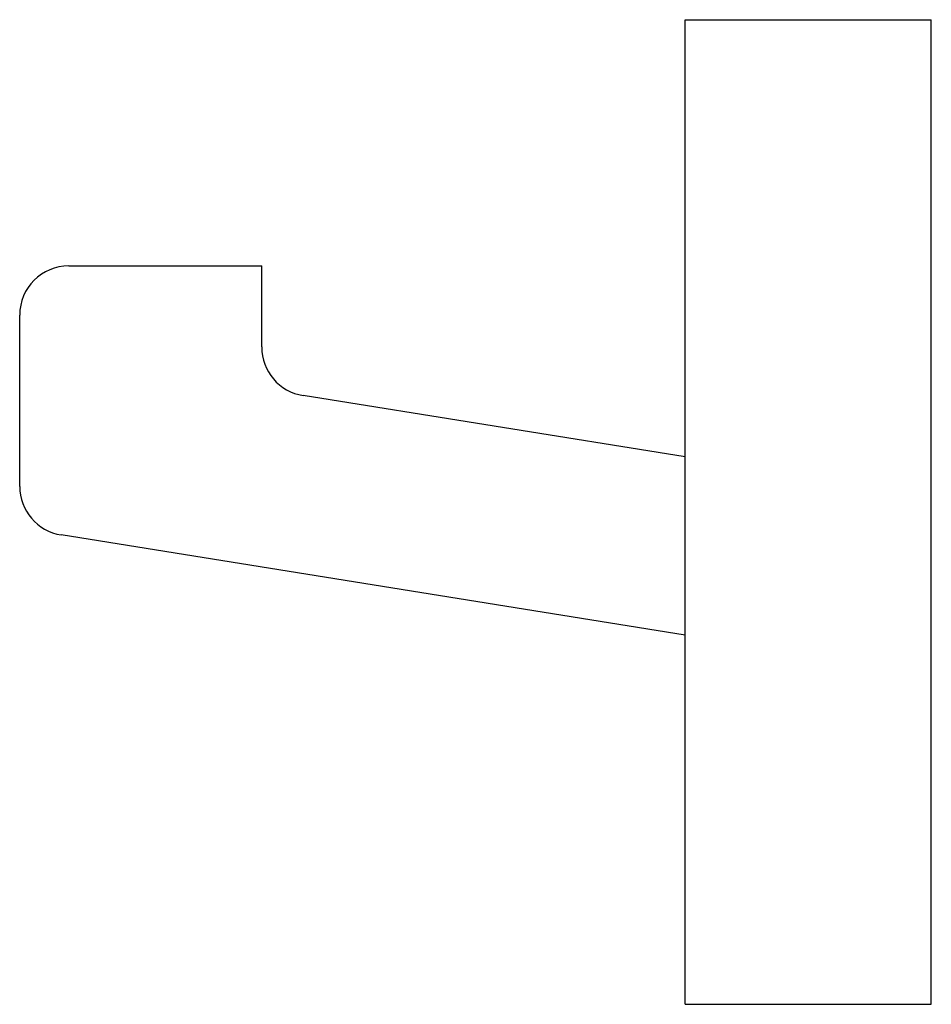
# Model space of a CAD drawing. Extents: x 70.615 to 70.652, y 423.9928 to 424.0328.
import ezdxf

# ---------------------------------------------------------------- set-up
doc = ezdxf.new("R2010")
doc.units = 0
doc.header["$MEASUREMENT"] = 0
doc.layers.add('LBA', color=1, linetype='CONTINUOUS')

msp = doc.modelspace()

# ---------------------------------------------------------------- linework, layer by layer
at = {"layer": 'LBA'}
for p, q in [((70.64204848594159, 424.0327686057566), (70.65204848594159, 424.0327686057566)), ((70.64204848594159, 423.9927686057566), (70.64204848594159, 424.0327686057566)), ((70.65204848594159, 423.9927686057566), (70.65204848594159, 424.0327686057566)), ((70.6170096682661, 424.0227686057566), (70.62484119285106, 424.0227686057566)), ((70.62484119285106, 424.0194733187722), (70.62484119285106, 424.0227686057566)), ((70.61500966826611, 424.0138111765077), (70.61500966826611, 424.0207686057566)), ((70.64204848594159, 424.0150080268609), (70.62652438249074, 424.0174985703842)), ((70.64204848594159, 424.0077686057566), (70.6166928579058, 424.0118364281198)), ((70.64204848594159, 423.9927686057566), (70.65204848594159, 423.9927686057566))]:
    msp.add_line(p, q, dxfattribs=at)
for centre, start, end in [((70.6170096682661, 424.0207686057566), 90, 180), ((70.62684119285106, 424.0194733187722), 180.0000000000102, 260.8856607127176), ((70.6170096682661, 424.0138111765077), 180, 260.8856607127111)]:
    msp.add_arc(centre, 0.002, start, end, dxfattribs=at)

doc.saveas('drawing.dxf')
